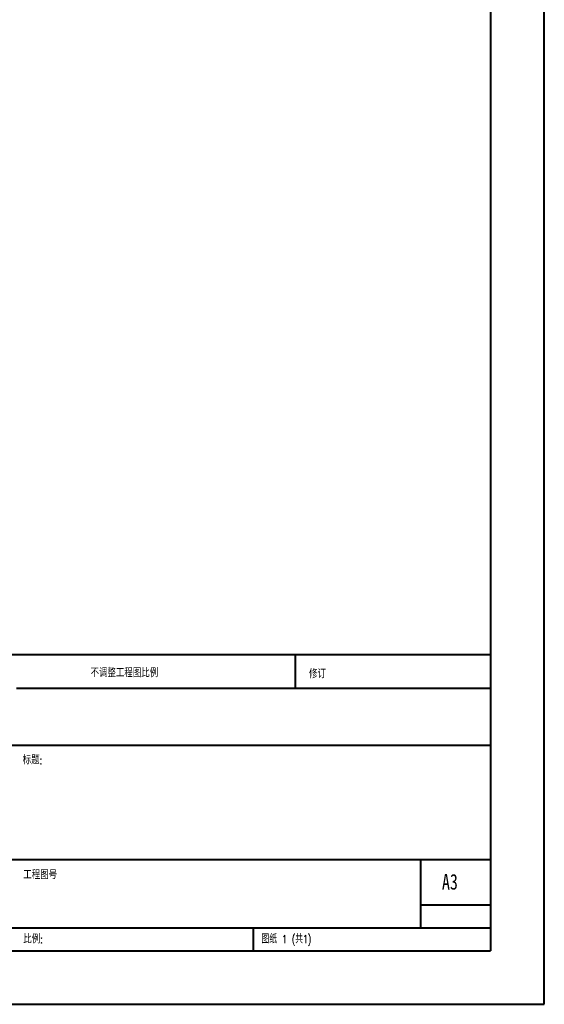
# Model space of a CAD drawing. Header units: millimetres. Extents: x 0 to 420, y 0 to 297.
# Tile 14 of 14: x 322 to 420, y 0 to 184. Entities that reach past the tile are written whole.
import ezdxf

# ---------------------------------------------------------------- set-up
doc = ezdxf.new("R2010")
doc.units = ezdxf.units.MM
doc.styles.add('SLDTEXTSTYLE0', font='TXT', dxfattribs={"width": 0.75, "bigfont": 'bigfont'})
doc.styles.add('SLDTEXTSTYLE1', font='TXT', dxfattribs={"width": 0.75})
doc.styles.add('SLDTEXTSTYLE2', font='TXT', dxfattribs={"width": 0.694444, "bigfont": 'bigfont'})

# ---------------------------------------------------------------- blocks, each defined once
blk = doc.blocks.new('SW_NOTE_0')
at = {"color": 0, "linetype": 'Continuous', "lineweight": 0, "char_height": 1.5, "attachment_point": 1, "style": 'SLDTEXTSTYLE0'}
for s, insert in [('\\M+18FAB锐边\\M+190B4\\M+18F9C', (0, 1.93)), ('\\M+196D1\\M+18E68\\M+19BF3\\M+190DC\\M+19266', (0, -0.57))]:
    blk.add_mtext(s, dxfattribs=dict(at, insert=insert))

msp = doc.modelspace()

# ---------------------------------------------------------------- linework, layer by layer
at = {"color": 7, "linetype": 'Continuous', "lineweight": 40}
for p, q in [((420.08, 0.21), (420.08, 297.21)), ((410.08, 287.21), (410.08, 10.21)), ((222.88, 65.46), (410.08, 65.46)), ((373.68, 59.09), (373.68, 65.46)), ((410.08, 59.09), (321.68, 59.09)), ((410.08, 48.46), (222.88, 48.46)), ((277.48, 27.21), (410.08, 27.21)), ((397.08, 14.46), (397.08, 27.21)), ((410.08, 18.71), (397.08, 18.71)), ((222.88, 14.46), (410.08, 14.46)), ((365.88, 10.21), (365.88, 14.46)), ((25.08, 10.21), (410.08, 10.21)), ((0.08, 0.21), (420.08, 0.21))]:
    msp.add_line(p, q, dxfattribs=at)

# ---------------------------------------------------------------- block references
at = {"color": 7, "linetype": 'Continuous', "lineweight": 0}
msp.add_blockref('SW_NOTE_0', (304.19, 62.28), dxfattribs=at)

# ---------------------------------------------------------------- texts
at = {"color": 7, "linetype": 'Continuous', "lineweight": 0, "attachment_point": 1}
for s, insert, char_height, style in [('\\M+19573调\\M+190AE\\M+18D48\\M+192F6图\\M+194E4\\M+197E1', (335.49, 62.75), 1.5, 'SLDTEXTSTYLE0'), ('\\M+18F43订', (376.21, 62.55), 1.5, 'SLDTEXTSTYLE0'), ('标题:', (322.84, 46.49), 1.5, 'SLDTEXTSTYLE0'), ('\\M+18D48\\M+192F6图\\M+18D86', (322.95, 25.08), 1.5, 'SLDTEXTSTYLE0'), ('A3', (401, 24.52), 2.91, 'SLDTEXTSTYLE1'), ('\\M+194E4\\M+197E1:', (322.95, 13.11), 1.5, 'SLDTEXTSTYLE0'), ('图纸 1 (\\M+18BA41)', (367.36, 13.11), 1.5, 'SLDTEXTSTYLE2')]:
    msp.add_mtext(s, dxfattribs=dict(at, insert=insert, char_height=char_height, style=style))

doc.saveas('drawing.dxf')
